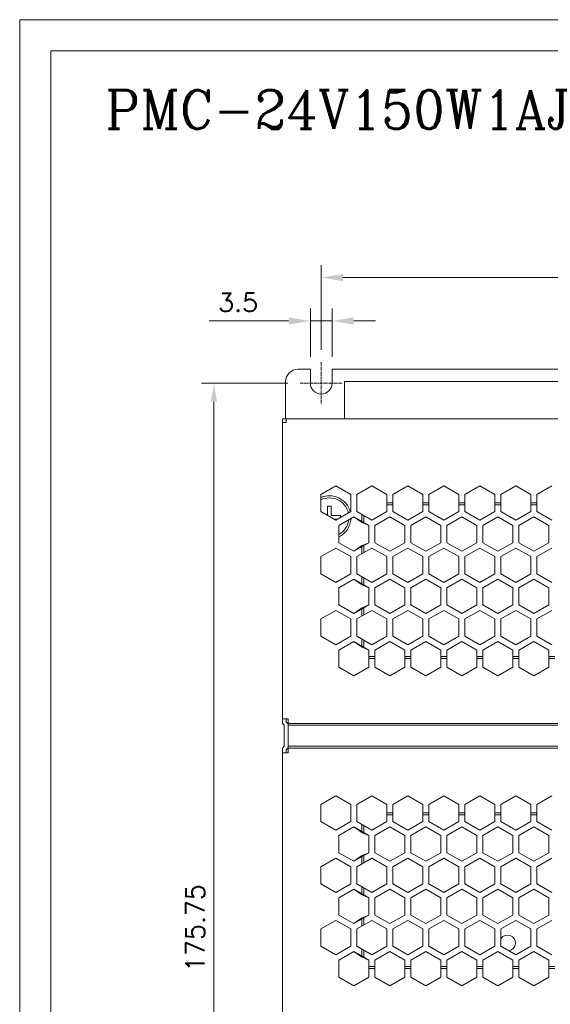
# Model space of a CAD drawing. Header units: inches. Extents: x -123 to 4816, y -2998 to 548.
# Tile 103 of 148: x 2680 to 2766, y -230 to -71. Entities that reach past the tile are written whole.
import ezdxf

# ---------------------------------------------------------------- set-up
doc = ezdxf.new("R2010")
doc.units = ezdxf.units.IN
doc.header["$MEASUREMENT"] = 0
doc.linetypes.add('CENTER2', pattern=[28.575, 19.05, -3.175, 3.175, -3.175])
doc.layers.get('0').update_dxf_attribs({"lineweight": 0})
doc.layers.get('Defpoints').update_dxf_attribs({"lineweight": 0})
for name, color, linetype, lineweight in [('Center', 1, 'CENTER2', 0), ('Dimension', 2, 'Continuous', 9), ('Text', 4, 'Continuous', 13)]:
    doc.layers.add(name, color=color, linetype=linetype, lineweight=lineweight)
doc.styles.add('ROMANC', font='romanc')
doc.styles.add('ROMANS', font='romans')
doc.dimstyles.new('yutana', dxfattribs={"dimtxt": 3.5, "dimasz": 3.5, "dimexe": 2, "dimexo": 2, "dimgap": 1.5, "dimtad": 1, "dimdec": 1, "dimzin": 0, "dimdsep": 46, "dimtxsty": 'Standard', "dimcen": 0, "dimadec": 0, "dimazin": 0, "dimtp": 0.01, "dimtm": 0.01, "dimtfac": 1, "dimtdec": 1, "dimtmove": 0, "dimatfit": 3, "dimfxl": 1, "dimtolj": 1, "dimtzin": 0, "dimlwd": 0, "dimlwe": 0, "dimarcsym": 0})

# ---------------------------------------------------------------- blocks, each defined once
blk = doc.blocks.new('*D1015')
at = {"layer": 'Defpoints', "color": 0}
for p in [(2819.55, -112.92), (2728.8, -126.56), (2819.55, -127.7)]:
    blk.add_point(p, dxfattribs=at)
at = {"layer": 'Dimension', "color": 0, "lineweight": 0}
for p, q in [((2728.8, -124.56), (2728.8, -110.92)), ((2819.55, -125.7), (2819.55, -110.92)), ((2732.3, -112.92), (2816.05, -112.92))]:
    blk.add_line(p, q, dxfattribs=at)
at = {"layer": 'Dimension', "color": 0}
for points in [[(2732.3, -112.34), (2732.3, -113.5), (2728.8, -112.92)], [(2816.05, -113.5), (2816.05, -112.34), (2819.55, -112.92)]]:
    blk.add_solid(points, dxfattribs=at)
at = {"layer": 'Dimension', "color": 0, "lineweight": 0, "insert": (2774.18, -109.92), "char_height": 3, "attachment_point": 5, "style": 'ROMANS'}
blk.add_mtext('\\A1;90.8', dxfattribs=at)
blk = doc.blocks.new('*D1016')
at = {"layer": 'Defpoints', "color": 0}
for p in [(2725.41, -129.95), (2711.51, -305.7), (2723.05, -305.7)]:
    blk.add_point(p, dxfattribs=at)
at = {"layer": 'Dimension', "color": 0, "lineweight": 0}
for p, q in [((2723.41, -129.95), (2709.51, -129.95)), ((2711.51, -132.95), (2711.51, -302.7)), ((2721.05, -305.7), (2709.51, -305.7))]:
    blk.add_line(p, q, dxfattribs=at)
at = {"layer": 'Dimension', "color": 0}
for points in [[(2712.01, -132.95), (2711.01, -132.95), (2711.51, -129.95)], [(2711.01, -302.7), (2712.01, -302.7), (2711.51, -305.7)]]:
    blk.add_solid(points, dxfattribs=at)
at = {"layer": 'Dimension', "color": 0, "lineweight": 0, "insert": (2708.51, -217.83), "char_height": 3, "attachment_point": 5, "rotation": 90, "style": 'ROMANS'}
blk.add_mtext('\\A1;175.75', dxfattribs=at)
blk = doc.blocks.new('*D1017')
at = {"layer": 'Defpoints', "color": 0}
for p in [(2727.05, -119.92), (2727.05, -127.7), (2730.55, -127.7)]:
    blk.add_point(p, dxfattribs=at)
at = {"layer": 'Dimension', "color": 0, "lineweight": 0}
for p, q in [((2727.05, -125.7), (2727.05, -117.92)), ((2730.55, -125.7), (2730.55, -117.92)), ((2723.55, -119.92), (2710.77, -119.92)), ((2730.55, -119.92), (2727.05, -119.92)), ((2734.05, -119.92), (2737.55, -119.92))]:
    blk.add_line(p, q, dxfattribs=at)
at = {"layer": 'Dimension', "color": 0}
for points in [[(2723.55, -120.5), (2723.55, -119.34), (2727.05, -119.92)], [(2734.05, -119.34), (2734.05, -120.5), (2730.55, -119.92)]]:
    blk.add_solid(points, dxfattribs=at)
at = {"layer": 'Dimension', "color": 0, "lineweight": 0, "insert": (2715.41, -116.92), "char_height": 3, "attachment_point": 5, "style": 'ROMANS'}
blk.add_mtext('\\A1;3.5', dxfattribs=at)

msp = doc.modelspace()

# ---------------------------------------------------------------- linework, layer by layer
at = {"color": 7, "linetype": 'Continuous'}
for p, q in [((2727.053, -127.704), (2725.053, -127.704)), ((2727.053, -127.704), (2727.053, -129.954)), ((2730.553, -127.704), (2730.553, -129.954)), ((2818.053, -127.704), (2730.553, -127.704)), ((2723.053, -135.704), (2723.053, -129.704)), ((2732.553, -135.704), (2732.553, -129.704)), ((2818.053, -129.704), (2732.553, -129.704)), ((2722.553, -135.704), (2722.553, -184.817)), ((2723.153, -135.704), (2722.553, -135.704)), ((2722.553, -136.304), (2723.153, -136.304)), ((2723.153, -136.304), (2723.153, -135.704)), ((2817.453, -135.704), (2723.153, -135.704)), ((2728.753, -147.885), (2731.153, -146.499)), ((2731.153, -146.499), (2733.553, -147.885)), ((2734.553, -147.885), (2736.953, -146.499)), ((2736.953, -146.499), (2739.353, -147.885)), ((2740.353, -147.885), (2742.753, -146.499)), ((2742.753, -146.499), (2745.153, -147.885)), ((2746.153, -147.885), (2748.553, -146.499)), ((2748.553, -146.499), (2750.953, -147.885)), ((2751.953, -147.885), (2754.353, -146.499)), ((2754.353, -146.499), (2756.753, -147.885)), ((2757.753, -147.885), (2760.153, -146.499)), ((2760.153, -146.499), (2762.553, -147.885)), ((2763.553, -147.885), (2765.953, -146.499)), ((2728.753, -150.656), (2728.753, -147.885)), ((2733.553, -147.885), (2733.553, -150.656)), ((2734.553, -150.656), (2734.553, -147.885)), ((2739.353, -150.656), (2739.353, -147.885)), ((2740.353, -149.254), (2739.353, -149.254)), ((2740.353, -150.656), (2740.353, -147.885)), ((2745.153, -150.656), (2745.153, -147.885)), ((2746.153, -149.254), (2745.153, -149.254)), ((2746.153, -150.656), (2746.153, -147.885)), ((2750.953, -150.656), (2750.953, -147.885)), ((2751.953, -149.254), (2750.953, -149.254)), ((2751.953, -150.656), (2751.953, -147.885)), ((2756.753, -150.656), (2756.753, -147.885)), ((2757.753, -149.254), (2756.753, -149.254)), ((2757.753, -150.656), (2757.753, -147.885)), ((2762.553, -150.656), (2762.553, -147.885)), ((2763.553, -149.254), (2762.553, -149.254)), ((2763.553, -150.656), (2763.553, -147.885)), ((2731.153, -152.042), (2728.753, -150.656)), ((2729.803, -151.262), (2729.803, -149.804)), ((2729.803, -149.804), (2730.403, -149.804)), ((2730.403, -149.804), (2730.403, -151.304)), ((2733.553, -150.656), (2731.153, -152.042)), ((2736.953, -152.042), (2734.553, -150.656)), ((2736.953, -152.042), (2739.353, -150.656)), ((2739.353, -149.554), (2740.353, -149.554)), ((2740.353, -150.656), (2742.753, -152.042)), ((2745.153, -150.656), (2742.753, -152.042)), ((2745.153, -149.554), (2746.153, -149.554)), ((2746.153, -150.656), (2748.553, -152.042)), ((2748.553, -152.042), (2750.953, -150.656)), ((2750.953, -149.554), (2751.953, -149.554)), ((2751.953, -150.656), (2754.353, -152.042)), ((2754.353, -152.042), (2756.753, -150.656)), ((2756.753, -149.554), (2757.753, -149.554)), ((2757.753, -150.656), (2760.153, -152.042)), ((2762.553, -150.656), (2760.153, -152.042)), ((2762.553, -149.554), (2763.553, -149.554)), ((2763.553, -150.656), (2765.953, -152.042)), ((2730.403, -151.304), (2731.903, -151.304)), ((2731.391, -151.904), (2730.915, -151.904)), ((2731.653, -152.908), (2734.053, -151.522)), ((2731.903, -151.304), (2731.903, -151.609)), ((2734.053, -151.522), (2735.105, -152.273)), ((2736.453, -152.908), (2734.053, -151.522)), ((2735.105, -152.273), (2735.405, -152.446)), ((2735.353, -152.273), (2735.105, -152.273)), ((2735.353, -152.273), (2735.353, -151.118)), ((2735.653, -152.446), (2735.653, -151.291)), ((2739.853, -151.522), (2737.453, -152.908)), ((2742.253, -152.908), (2739.853, -151.522)), ((2745.653, -151.522), (2743.253, -152.908)), ((2748.053, -152.908), (2745.653, -151.522)), ((2751.453, -151.522), (2749.053, -152.908)), ((2753.853, -152.908), (2751.453, -151.522)), ((2757.253, -151.522), (2754.853, -152.908)), ((2759.653, -152.908), (2757.253, -151.522)), ((2763.053, -151.522), (2760.653, -152.908)), ((2765.453, -152.908), (2763.053, -151.522)), ((2731.653, -155.679), (2731.653, -152.908)), ((2736.453, -152.908), (2735.405, -152.446)), ((2735.653, -152.446), (2735.405, -152.446)), ((2736.453, -152.908), (2736.453, -155.679)), ((2737.453, -152.908), (2737.453, -155.679)), ((2742.253, -152.908), (2742.253, -155.679)), ((2743.253, -152.908), (2743.253, -155.679)), ((2748.053, -152.908), (2748.053, -155.679)), ((2749.053, -152.908), (2749.053, -155.679)), ((2753.853, -152.908), (2753.853, -155.679)), ((2754.853, -152.908), (2754.853, -155.679)), ((2759.653, -152.908), (2759.653, -155.679)), ((2760.653, -152.908), (2760.653, -155.679)), ((2765.453, -152.908), (2765.453, -155.679)), ((2728.753, -157.931), (2731.153, -156.545)), ((2731.153, -156.545), (2733.553, -157.931)), ((2734.053, -157.065), (2731.653, -155.679)), ((2734.053, -157.065), (2736.453, -155.679)), ((2735.105, -156.314), (2734.053, -157.065)), ((2734.553, -157.931), (2736.953, -156.545)), ((2735.105, -156.314), (2735.405, -156.141)), ((2735.353, -156.314), (2735.105, -156.314)), ((2735.353, -157.469), (2735.353, -156.314)), ((2736.453, -155.679), (2735.405, -156.141)), ((2735.653, -156.141), (2735.405, -156.141)), ((2735.653, -157.296), (2735.653, -156.141)), ((2739.353, -157.931), (2736.953, -156.545)), ((2737.453, -155.679), (2739.853, -157.065)), ((2739.853, -157.065), (2742.253, -155.679)), ((2742.753, -156.545), (2740.353, -157.931)), ((2745.153, -157.931), (2742.753, -156.545)), ((2745.653, -157.065), (2743.253, -155.679)), ((2745.653, -157.065), (2748.053, -155.679)), ((2748.553, -156.545), (2746.153, -157.931)), ((2750.953, -157.931), (2748.553, -156.545)), ((2749.053, -155.679), (2751.453, -157.065)), ((2753.853, -155.679), (2751.453, -157.065)), ((2754.353, -156.545), (2751.953, -157.931)), ((2756.753, -157.931), (2754.353, -156.545)), ((2754.853, -155.679), (2757.253, -157.065)), ((2757.253, -157.065), (2759.653, -155.679)), ((2760.153, -156.545), (2757.753, -157.931)), ((2762.553, -157.931), (2760.153, -156.545)), ((2760.653, -155.679), (2763.053, -157.065)), ((2763.053, -157.065), (2765.453, -155.679)), ((2765.953, -156.545), (2763.553, -157.931)), ((2728.753, -160.702), (2728.753, -157.931)), ((2733.553, -157.931), (2733.553, -160.702)), ((2734.553, -160.702), (2734.553, -157.931)), ((2739.353, -160.702), (2739.353, -157.931)), ((2740.353, -160.702), (2740.353, -157.931)), ((2745.153, -160.702), (2745.153, -157.931)), ((2746.153, -160.702), (2746.153, -157.931)), ((2750.953, -160.702), (2750.953, -157.931)), ((2751.953, -160.702), (2751.953, -157.931)), ((2756.753, -160.702), (2756.753, -157.931)), ((2757.753, -160.702), (2757.753, -157.931)), ((2762.553, -160.702), (2762.553, -157.931)), ((2763.553, -160.702), (2763.553, -157.931)), ((2731.153, -162.088), (2728.753, -160.702)), ((2733.553, -160.702), (2731.153, -162.088)), ((2731.653, -162.954), (2734.053, -161.568)), ((2734.053, -161.568), (2735.105, -162.318)), ((2736.453, -162.954), (2734.053, -161.568)), ((2736.953, -162.088), (2734.553, -160.702)), ((2735.353, -162.318), (2735.353, -161.164)), ((2735.653, -162.492), (2735.653, -161.337)), ((2736.953, -162.088), (2739.353, -160.702)), ((2739.853, -161.568), (2737.453, -162.954)), ((2742.253, -162.954), (2739.853, -161.568)), ((2740.353, -160.702), (2742.753, -162.088)), ((2745.153, -160.702), (2742.753, -162.088)), ((2745.653, -161.568), (2743.253, -162.954)), ((2748.053, -162.954), (2745.653, -161.568)), ((2746.153, -160.702), (2748.553, -162.088)), ((2748.553, -162.088), (2750.953, -160.702)), ((2751.453, -161.568), (2749.053, -162.954)), ((2753.853, -162.954), (2751.453, -161.568)), ((2754.353, -162.088), (2751.953, -160.702)), ((2754.353, -162.088), (2756.753, -160.702)), ((2757.253, -161.568), (2754.853, -162.954)), ((2759.653, -162.954), (2757.253, -161.568)), ((2757.753, -160.702), (2760.153, -162.088)), ((2760.153, -162.088), (2762.553, -160.702)), ((2763.053, -161.568), (2760.653, -162.954)), ((2765.453, -162.954), (2763.053, -161.568)), ((2763.553, -160.702), (2765.953, -162.088)), ((2731.653, -165.725), (2731.653, -162.954)), ((2735.105, -162.318), (2735.405, -162.492)), ((2735.353, -162.318), (2735.105, -162.318)), ((2736.453, -162.954), (2735.405, -162.492)), ((2735.653, -162.492), (2735.405, -162.492)), ((2736.453, -162.954), (2736.453, -165.725)), ((2737.453, -162.954), (2737.453, -165.725)), ((2742.253, -162.954), (2742.253, -165.725)), ((2743.253, -162.954), (2743.253, -165.725)), ((2748.053, -162.954), (2748.053, -165.725)), ((2749.053, -162.954), (2749.053, -165.725)), ((2753.853, -162.954), (2753.853, -165.725)), ((2754.853, -162.954), (2754.853, -165.725)), ((2759.653, -162.954), (2759.653, -165.725)), ((2760.653, -162.954), (2760.653, -165.725)), ((2765.453, -162.954), (2765.453, -165.725)), ((2728.753, -167.977), (2731.153, -166.591)), ((2731.153, -166.591), (2733.553, -167.977)), ((2734.053, -167.11), (2731.653, -165.725)), ((2734.053, -167.11), (2736.453, -165.725)), ((2735.105, -166.36), (2734.053, -167.11)), ((2734.553, -167.977), (2736.953, -166.591)), ((2735.105, -166.36), (2735.405, -166.187)), ((2735.353, -166.36), (2735.105, -166.36)), ((2735.353, -167.515), (2735.353, -166.36)), ((2736.453, -165.725), (2735.405, -166.187)), ((2735.653, -166.187), (2735.405, -166.187)), ((2735.653, -167.341), (2735.653, -166.187)), ((2739.353, -167.977), (2736.953, -166.591)), ((2737.453, -165.725), (2739.853, -167.11)), ((2739.853, -167.11), (2742.253, -165.725)), ((2742.753, -166.591), (2740.353, -167.977)), ((2745.153, -167.977), (2742.753, -166.591)), ((2745.653, -167.11), (2743.253, -165.725)), ((2745.653, -167.11), (2748.053, -165.725)), ((2748.553, -166.591), (2746.153, -167.977)), ((2750.953, -167.977), (2748.553, -166.591)), ((2749.053, -165.725), (2751.453, -167.11)), ((2751.453, -167.11), (2753.853, -165.725)), ((2754.353, -166.591), (2751.953, -167.977)), ((2756.753, -167.977), (2754.353, -166.591)), ((2754.853, -165.725), (2757.253, -167.11)), ((2757.253, -167.11), (2759.653, -165.725)), ((2760.153, -166.591), (2757.753, -167.977)), ((2762.553, -167.977), (2760.153, -166.591)), ((2763.053, -167.11), (2760.653, -165.725)), ((2763.053, -167.11), (2765.453, -165.725)), ((2765.953, -166.591), (2763.553, -167.977)), ((2728.753, -170.748), (2728.753, -167.977)), ((2733.553, -167.977), (2733.553, -170.748)), ((2734.553, -170.748), (2734.553, -167.977)), ((2739.353, -170.748), (2739.353, -167.977)), ((2740.353, -170.748), (2740.353, -167.977)), ((2745.153, -170.748), (2745.153, -167.977)), ((2746.153, -170.748), (2746.153, -167.977)), ((2750.953, -170.748), (2750.953, -167.977)), ((2751.953, -170.748), (2751.953, -167.977)), ((2756.753, -170.748), (2756.753, -167.977)), ((2757.753, -170.748), (2757.753, -167.977)), ((2762.553, -170.748), (2762.553, -167.977)), ((2763.553, -170.748), (2763.553, -167.977)), ((2731.153, -172.133), (2728.753, -170.748)), ((2733.553, -170.748), (2731.153, -172.133)), ((2734.553, -170.748), (2736.953, -172.133)), ((2735.353, -172.364), (2735.353, -171.21)), ((2735.653, -172.538), (2735.653, -171.383)), ((2736.953, -172.133), (2739.353, -170.748)), ((2740.353, -170.748), (2742.753, -172.133)), ((2742.753, -172.133), (2745.153, -170.748)), ((2746.153, -170.748), (2748.553, -172.133)), ((2748.553, -172.133), (2750.953, -170.748)), ((2754.353, -172.133), (2751.953, -170.748)), ((2754.353, -172.133), (2756.753, -170.748)), ((2757.753, -170.748), (2760.153, -172.133)), ((2760.153, -172.133), (2762.553, -170.748)), ((2763.553, -170.748), (2765.953, -172.133)), ((2731.653, -172.999), (2734.053, -171.614)), ((2731.653, -175.771), (2731.653, -172.999)), ((2734.053, -171.614), (2735.105, -172.364)), ((2734.053, -171.614), (2736.453, -172.999)), ((2735.105, -172.364), (2735.405, -172.538)), ((2735.353, -172.364), (2735.105, -172.364)), ((2736.453, -172.999), (2735.405, -172.538)), ((2735.653, -172.538), (2735.405, -172.538)), ((2736.453, -175.771), (2736.453, -172.999)), ((2739.853, -171.614), (2737.453, -172.999)), ((2737.453, -175.771), (2737.453, -172.999)), ((2742.253, -172.999), (2739.853, -171.614)), ((2742.253, -175.771), (2742.253, -172.999)), ((2745.653, -171.614), (2743.253, -172.999)), ((2743.253, -175.771), (2743.253, -172.999)), ((2748.053, -172.999), (2745.653, -171.614)), ((2748.053, -175.771), (2748.053, -172.999)), ((2751.453, -171.614), (2749.053, -172.999)), ((2749.053, -175.771), (2749.053, -172.999)), ((2753.853, -172.999), (2751.453, -171.614)), ((2753.853, -175.771), (2753.853, -172.999)), ((2757.253, -171.614), (2754.853, -172.999)), ((2754.853, -175.771), (2754.853, -172.999)), ((2759.653, -172.999), (2757.253, -171.614)), ((2759.653, -175.771), (2759.653, -172.999)), ((2763.053, -171.614), (2760.653, -172.999)), ((2760.653, -175.771), (2760.653, -172.999)), ((2765.453, -172.999), (2763.053, -171.614)), ((2765.453, -175.771), (2765.453, -172.999)), ((2737.453, -174.054), (2736.453, -174.054)), ((2737.453, -174.354), (2736.453, -174.354)), ((2743.253, -174.054), (2742.253, -174.054)), ((2743.253, -174.354), (2742.253, -174.354)), ((2749.053, -174.054), (2748.053, -174.054)), ((2749.053, -174.354), (2748.053, -174.354)), ((2754.853, -174.054), (2753.853, -174.054)), ((2754.853, -174.354), (2753.853, -174.354)), ((2760.653, -174.054), (2759.653, -174.054)), ((2760.653, -174.354), (2759.653, -174.354)), ((2766.453, -174.054), (2765.453, -174.054)), ((2766.453, -174.354), (2765.453, -174.354)), ((2734.053, -177.156), (2731.653, -175.771)), ((2736.453, -175.771), (2734.053, -177.156)), ((2739.853, -177.156), (2737.453, -175.771)), ((2742.253, -175.771), (2739.853, -177.156)), ((2745.653, -177.156), (2743.253, -175.771)), ((2748.053, -175.771), (2745.653, -177.156)), ((2751.453, -177.156), (2749.053, -175.771)), ((2753.853, -175.771), (2751.453, -177.156)), ((2757.253, -177.156), (2754.853, -175.771)), ((2759.653, -175.771), (2757.253, -177.156)), ((2763.053, -177.156), (2760.653, -175.771)), ((2765.453, -175.771), (2763.053, -177.156)), ((2722.553, -184.065), (2723.453, -184.065)), ((2723.153, -184.065), (2723.153, -184.568)), ((2723.453, -189.565), (2723.453, -184.065)), ((2722.553, -184.817), (2722.853, -185.117)), ((2722.853, -188.517), (2722.853, -185.117)), ((2723.153, -184.568), (2723.427, -184.843)), ((2723.453, -184.817), (2817.153, -184.817)), ((2723.453, -185.117), (2817.153, -185.117)), ((2722.853, -188.517), (2722.553, -188.817)), ((2722.553, -188.817), (2722.553, -234.817)), ((2723.427, -188.791), (2723.153, -189.065)), ((2817.153, -188.517), (2723.453, -188.517)), ((2723.453, -188.817), (2817.153, -188.817)), ((2722.553, -189.565), (2723.453, -189.565)), ((2723.153, -189.065), (2723.153, -189.565)), ((2728.753, -197.885), (2731.153, -196.499)), ((2731.153, -196.499), (2733.553, -197.885)), ((2734.553, -197.885), (2736.953, -196.499)), ((2736.953, -196.499), (2739.353, -197.885)), ((2740.353, -197.885), (2742.753, -196.499)), ((2742.753, -196.499), (2745.153, -197.885)), ((2746.153, -197.885), (2748.553, -196.499)), ((2748.553, -196.499), (2750.953, -197.885)), ((2751.953, -197.885), (2754.353, -196.499)), ((2754.353, -196.499), (2756.753, -197.885)), ((2757.753, -197.885), (2760.153, -196.499)), ((2760.153, -196.499), (2762.553, -197.885)), ((2763.553, -197.885), (2765.953, -196.499)), ((2728.753, -200.656), (2728.753, -197.885)), ((2733.553, -197.885), (2733.553, -200.656)), ((2734.553, -200.656), (2734.553, -197.885)), ((2739.353, -200.656), (2739.353, -197.885)), ((2740.353, -200.656), (2740.353, -197.885)), ((2745.153, -200.656), (2745.153, -197.885)), ((2746.153, -200.656), (2746.153, -197.885)), ((2750.953, -200.656), (2750.953, -197.885)), ((2751.953, -200.656), (2751.953, -197.885)), ((2756.753, -200.656), (2756.753, -197.885)), ((2757.753, -200.656), (2757.753, -197.885)), ((2762.553, -200.656), (2762.553, -197.885)), ((2763.553, -200.656), (2763.553, -197.885)), ((2740.353, -199.254), (2739.353, -199.254)), ((2739.353, -199.554), (2740.353, -199.554)), ((2746.153, -199.254), (2745.153, -199.254)), ((2745.153, -199.554), (2746.153, -199.554)), ((2751.953, -199.254), (2750.953, -199.254)), ((2750.953, -199.554), (2751.953, -199.554)), ((2757.753, -199.254), (2756.753, -199.254)), ((2756.753, -199.554), (2757.753, -199.554)), ((2763.553, -199.254), (2762.553, -199.254)), ((2762.553, -199.554), (2763.553, -199.554)), ((2731.153, -202.042), (2728.753, -200.656)), ((2733.553, -200.656), (2731.153, -202.042)), ((2731.653, -202.908), (2734.053, -201.522)), ((2734.053, -201.522), (2736.453, -202.908)), ((2734.053, -201.522), (2735.105, -202.273)), ((2736.953, -202.042), (2734.553, -200.656)), ((2735.353, -202.273), (2735.353, -201.118)), ((2735.653, -202.446), (2735.653, -201.291)), ((2736.953, -202.042), (2739.353, -200.656)), ((2739.853, -201.522), (2737.453, -202.908)), ((2742.253, -202.908), (2739.853, -201.522)), ((2740.353, -200.656), (2742.753, -202.042)), ((2745.153, -200.656), (2742.753, -202.042)), ((2745.653, -201.522), (2743.253, -202.908)), ((2748.053, -202.908), (2745.653, -201.522)), ((2746.153, -200.656), (2748.553, -202.042)), ((2748.553, -202.042), (2750.953, -200.656)), ((2751.453, -201.522), (2749.053, -202.908)), ((2753.853, -202.908), (2751.453, -201.522)), ((2751.953, -200.656), (2754.353, -202.042)), ((2754.353, -202.042), (2756.753, -200.656)), ((2757.253, -201.522), (2754.853, -202.908)), ((2759.653, -202.908), (2757.253, -201.522)), ((2757.753, -200.656), (2760.153, -202.042)), ((2762.553, -200.656), (2760.153, -202.042)), ((2763.053, -201.522), (2760.653, -202.908)), ((2765.453, -202.908), (2763.053, -201.522)), ((2763.553, -200.656), (2765.953, -202.042)), ((2731.653, -205.679), (2731.653, -202.908)), ((2735.105, -202.273), (2735.405, -202.446)), ((2735.353, -202.273), (2735.105, -202.273)), ((2736.453, -202.908), (2735.405, -202.446)), ((2735.653, -202.446), (2735.405, -202.446)), ((2736.453, -202.908), (2736.453, -205.679)), ((2737.453, -202.908), (2737.453, -205.679)), ((2742.253, -202.908), (2742.253, -205.679)), ((2743.253, -202.908), (2743.253, -205.679)), ((2748.053, -202.908), (2748.053, -205.679)), ((2749.053, -202.908), (2749.053, -205.679)), ((2753.853, -202.908), (2753.853, -205.679)), ((2754.853, -202.908), (2754.853, -205.679)), ((2759.653, -202.908), (2759.653, -205.679)), ((2760.653, -202.908), (2760.653, -205.679)), ((2765.453, -202.908), (2765.453, -205.679)), ((2734.053, -207.065), (2731.653, -205.679)), ((2734.053, -207.065), (2736.453, -205.679)), ((2735.105, -206.314), (2734.053, -207.065)), ((2735.105, -206.314), (2735.405, -206.141)), ((2735.353, -206.314), (2735.105, -206.314)), ((2735.353, -207.469), (2735.353, -206.314)), ((2736.453, -205.679), (2735.405, -206.141)), ((2735.653, -206.141), (2735.405, -206.141)), ((2735.653, -207.296), (2735.653, -206.141)), ((2737.453, -205.679), (2739.853, -207.065)), ((2739.853, -207.065), (2742.253, -205.679)), ((2745.653, -207.065), (2743.253, -205.679)), ((2745.653, -207.065), (2748.053, -205.679)), ((2749.053, -205.679), (2751.453, -207.065)), ((2753.853, -205.679), (2751.453, -207.065)), ((2754.853, -205.679), (2757.253, -207.065)), ((2757.253, -207.065), (2759.653, -205.679)), ((2760.653, -205.679), (2763.053, -207.065)), ((2763.053, -207.065), (2765.453, -205.679)), ((2728.753, -207.931), (2731.153, -206.545)), ((2728.753, -210.702), (2728.753, -207.931)), ((2731.153, -206.545), (2733.553, -207.931)), ((2733.553, -207.931), (2733.553, -210.702)), ((2734.553, -207.931), (2736.953, -206.545)), ((2734.553, -210.702), (2734.553, -207.931)), ((2739.353, -207.931), (2736.953, -206.545)), ((2739.353, -210.702), (2739.353, -207.931)), ((2742.753, -206.545), (2740.353, -207.931)), ((2740.353, -210.702), (2740.353, -207.931)), ((2745.153, -207.931), (2742.753, -206.545)), ((2745.153, -210.702), (2745.153, -207.931)), ((2748.553, -206.545), (2746.153, -207.931)), ((2746.153, -210.702), (2746.153, -207.931)), ((2750.953, -207.931), (2748.553, -206.545)), ((2750.953, -210.702), (2750.953, -207.931)), ((2754.353, -206.545), (2751.953, -207.931)), ((2751.953, -210.702), (2751.953, -207.931)), ((2756.753, -207.931), (2754.353, -206.545)), ((2756.753, -210.702), (2756.753, -207.931)), ((2760.153, -206.545), (2757.753, -207.931)), ((2757.753, -210.702), (2757.753, -207.931)), ((2762.553, -207.931), (2760.153, -206.545)), ((2762.553, -210.702), (2762.553, -207.931)), ((2765.953, -206.545), (2763.553, -207.931)), ((2763.553, -210.702), (2763.553, -207.931)), ((2731.153, -212.088), (2728.753, -210.702)), ((2733.553, -210.702), (2731.153, -212.088)), ((2736.953, -212.088), (2734.553, -210.702)), ((2735.353, -212.318), (2735.353, -211.164)), ((2736.953, -212.088), (2739.353, -210.702)), ((2740.353, -210.702), (2742.753, -212.088)), ((2745.153, -210.702), (2742.753, -212.088)), ((2746.153, -210.702), (2748.553, -212.088)), ((2748.553, -212.088), (2750.953, -210.702)), ((2754.353, -212.088), (2751.953, -210.702)), ((2754.353, -212.088), (2756.753, -210.702)), ((2757.753, -210.702), (2760.153, -212.088)), ((2760.153, -212.088), (2762.553, -210.702)), ((2763.553, -210.702), (2765.953, -212.088)), ((2731.653, -212.954), (2734.053, -211.568)), ((2734.053, -211.568), (2736.453, -212.954)), ((2734.053, -211.568), (2735.105, -212.318)), ((2735.105, -212.318), (2735.405, -212.492)), ((2735.353, -212.318), (2735.105, -212.318)), ((2736.453, -212.954), (2735.405, -212.492)), ((2735.653, -212.492), (2735.405, -212.492)), ((2735.653, -212.492), (2735.653, -211.337)), ((2739.853, -211.568), (2737.453, -212.954)), ((2742.253, -212.954), (2739.853, -211.568)), ((2745.653, -211.568), (2743.253, -212.954)), ((2748.053, -212.954), (2745.653, -211.568)), ((2751.453, -211.568), (2749.053, -212.954)), ((2753.853, -212.954), (2751.453, -211.568)), ((2757.253, -211.568), (2754.853, -212.954)), ((2759.653, -212.954), (2757.253, -211.568)), ((2763.053, -211.568), (2760.653, -212.954)), ((2765.453, -212.954), (2763.053, -211.568)), ((2731.653, -215.725), (2731.653, -212.954)), ((2736.453, -212.954), (2736.453, -215.725)), ((2737.453, -212.954), (2737.453, -215.725)), ((2742.253, -212.954), (2742.253, -215.725)), ((2743.253, -212.954), (2743.253, -215.725)), ((2748.053, -212.954), (2748.053, -215.725)), ((2749.053, -212.954), (2749.053, -215.725)), ((2753.853, -212.954), (2753.853, -215.725)), ((2754.853, -212.954), (2754.853, -215.725)), ((2759.653, -212.954), (2759.653, -215.725)), ((2760.653, -212.954), (2760.653, -215.725)), ((2765.453, -212.954), (2765.453, -215.725)), ((2734.053, -217.11), (2731.653, -215.725)), ((2734.053, -217.11), (2736.453, -215.725)), ((2736.453, -215.725), (2735.405, -216.187)), ((2737.453, -215.725), (2739.853, -217.11)), ((2739.853, -217.11), (2742.253, -215.725)), ((2745.653, -217.11), (2743.253, -215.725)), ((2745.653, -217.11), (2748.053, -215.725)), ((2749.053, -215.725), (2751.453, -217.11)), ((2751.453, -217.11), (2753.853, -215.725)), ((2754.853, -215.725), (2757.253, -217.11)), ((2757.253, -217.11), (2759.653, -215.725)), ((2763.053, -217.11), (2760.653, -215.725)), ((2763.053, -217.11), (2765.453, -215.725)), ((2728.753, -217.977), (2731.153, -216.591)), ((2731.153, -216.591), (2733.553, -217.977)), ((2735.105, -216.36), (2734.053, -217.11)), ((2734.553, -217.977), (2736.953, -216.591)), ((2735.105, -216.36), (2735.405, -216.187)), ((2735.353, -216.36), (2735.105, -216.36)), ((2735.353, -217.515), (2735.353, -216.36)), ((2735.653, -216.187), (2735.405, -216.187)), ((2735.653, -217.341), (2735.653, -216.187)), ((2739.353, -217.977), (2736.953, -216.591)), ((2742.753, -216.591), (2740.353, -217.977)), ((2745.153, -217.977), (2742.753, -216.591)), ((2748.553, -216.591), (2746.153, -217.977)), ((2750.953, -217.977), (2748.553, -216.591)), ((2754.353, -216.591), (2751.953, -217.977)), ((2756.753, -217.977), (2754.353, -216.591)), ((2760.153, -216.591), (2757.753, -217.977)), ((2762.553, -217.977), (2760.153, -216.591)), ((2765.953, -216.591), (2763.553, -217.977)), ((2728.753, -220.748), (2728.753, -217.977)), ((2733.553, -217.977), (2733.553, -220.748)), ((2734.553, -220.748), (2734.553, -217.977)), ((2739.353, -220.748), (2739.353, -217.977)), ((2740.353, -220.748), (2740.353, -217.977)), ((2745.153, -220.748), (2745.153, -217.977)), ((2746.153, -220.748), (2746.153, -217.977)), ((2750.953, -220.748), (2750.953, -217.977)), ((2751.953, -220.748), (2751.953, -217.977)), ((2756.753, -220.748), (2756.753, -217.977)), ((2757.753, -220.748), (2757.753, -217.977)), ((2762.553, -220.748), (2762.553, -217.977)), ((2763.553, -220.748), (2763.553, -217.977)), ((2731.153, -222.133), (2728.753, -220.748)), ((2733.553, -220.748), (2731.153, -222.133)), ((2731.653, -222.999), (2734.053, -221.614)), ((2734.053, -221.614), (2735.105, -222.364)), ((2734.053, -221.614), (2736.453, -222.999)), ((2734.553, -220.748), (2736.953, -222.133)), ((2735.353, -222.364), (2735.353, -221.21)), ((2735.653, -222.538), (2735.653, -221.383)), ((2736.953, -222.133), (2739.353, -220.748)), ((2739.853, -221.614), (2737.453, -222.999)), ((2742.253, -222.999), (2739.853, -221.614)), ((2740.353, -220.748), (2742.753, -222.133)), ((2742.753, -222.133), (2745.153, -220.748)), ((2745.653, -221.614), (2743.253, -222.999)), ((2748.053, -222.999), (2745.653, -221.614)), ((2746.153, -220.748), (2748.553, -222.133)), ((2748.553, -222.133), (2750.953, -220.748)), ((2751.453, -221.614), (2749.053, -222.999)), ((2753.853, -222.999), (2751.453, -221.614)), ((2754.353, -222.133), (2751.953, -220.748)), ((2754.353, -222.133), (2756.753, -220.748)), ((2757.253, -221.614), (2754.853, -222.999)), ((2759.653, -222.999), (2757.253, -221.614)), ((2757.753, -220.748), (2760.153, -222.133)), ((2760.153, -222.133), (2762.553, -220.748)), ((2763.053, -221.614), (2760.653, -222.999)), ((2765.453, -222.999), (2763.053, -221.614)), ((2763.553, -220.748), (2765.953, -222.133)), ((2731.653, -225.771), (2731.653, -222.999)), ((2735.105, -222.364), (2735.405, -222.538)), ((2735.353, -222.364), (2735.105, -222.364)), ((2736.453, -222.999), (2735.405, -222.538)), ((2735.653, -222.538), (2735.405, -222.538)), ((2736.453, -225.771), (2736.453, -222.999)), ((2737.453, -225.771), (2737.453, -222.999)), ((2742.253, -225.771), (2742.253, -222.999)), ((2743.253, -225.771), (2743.253, -222.999)), ((2748.053, -225.771), (2748.053, -222.999)), ((2749.053, -225.771), (2749.053, -222.999)), ((2753.853, -225.771), (2753.853, -222.999)), ((2754.853, -225.771), (2754.853, -222.999)), ((2759.653, -225.771), (2759.653, -222.999)), ((2760.653, -225.771), (2760.653, -222.999)), ((2765.453, -225.771), (2765.453, -222.999)), ((2737.453, -224.054), (2736.453, -224.054)), ((2737.453, -224.354), (2736.453, -224.354)), ((2743.253, -224.054), (2742.253, -224.054)), ((2743.253, -224.354), (2742.253, -224.354)), ((2749.053, -224.054), (2748.053, -224.054)), ((2749.053, -224.354), (2748.053, -224.354)), ((2754.853, -224.054), (2753.853, -224.054)), ((2754.853, -224.354), (2753.853, -224.354)), ((2760.653, -224.054), (2759.653, -224.054)), ((2760.653, -224.354), (2759.653, -224.354)), ((2766.453, -224.054), (2765.453, -224.054)), ((2766.453, -224.354), (2765.453, -224.354)), ((2734.053, -227.156), (2731.653, -225.771)), ((2736.453, -225.771), (2734.053, -227.156)), ((2739.853, -227.156), (2737.453, -225.771)), ((2742.253, -225.771), (2739.853, -227.156)), ((2745.653, -227.156), (2743.253, -225.771)), ((2748.053, -225.771), (2745.653, -227.156)), ((2751.453, -227.156), (2749.053, -225.771)), ((2753.853, -225.771), (2751.453, -227.156)), ((2757.253, -227.156), (2754.853, -225.771)), ((2759.653, -225.771), (2757.253, -227.156)), ((2763.053, -227.156), (2760.653, -225.771)), ((2765.453, -225.771), (2763.053, -227.156))]:
    msp.add_line(p, q, dxfattribs=at)
for centre, radius, start, end in [((2725.053, -129.704), 2, 90, 180), ((2728.803, -129.954), 1.75, 180, 0), ((2730.103, -151.604), 3.5, 15.41269, 112.76191), ((2730.103, -151.604), 3.15, 13.27161, 115.42195), ((2730.103, -151.604), 3.5, 296.3111, 356.94215), ((2730.103, -151.604), 3.15, 299.56111, 352.73306), ((2758.803, -220.254), 1.3, 282.47126, 144.7579)]:
    msp.add_arc(centre, radius, start, end, dxfattribs=at)
at = {"layer": 'Center', "lineweight": 0, "ltscale": 0.025}
for p, q in [((2728.803, -126.559), (2728.803, -133.349)), ((2725.408, -129.954), (2732.198, -129.954))]:
    msp.add_line(p, q, dxfattribs=at)
at = {"layer": 'Dimension', "color": 0, "lineweight": 0}
for points in [[(2680.224, -71.333), (2680.224, -368.333), (3100.224, -368.333), (3100.224, -71.333)], [(2685.224, -76.333), (2685.224, -363.333), (3095.224, -363.333), (3095.224, -76.333)]]:
    msp.add_lwpolyline(points, close=True, dxfattribs=at)

# ---------------------------------------------------------------- texts
at = {"layer": 'Text', "color": 3, "style": 'ROMANC'}
msp.add_text('PMC-24V150W1AJ', height=6.23557, dxfattribs=at).set_placement((2693.999, -88.94))

# ---------------------------------------------------------------- dimensions: what is measured, and where the dimension line sits
at = {"layer": 'Dimension', "lineweight": 0}
dim = msp.add_linear_dim(base=(2819.553194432, -112.92019255), p1=(2728.803194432, -126.558929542), p2=(2819.553194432, -127.70408891), dimstyle='yutana', override={"dimtxt": 3, "dimtxsty": 'ROMANS', "dimtmove": 0}, dxfattribs=at)
dim.commit()
dim.dimension.update_dxf_attribs({"geometry": '*D1015', "text_midpoint": (2774.178194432, -112.92019255), "dimtype": 160})
dim = msp.add_linear_dim(base=(2727.053, -119.92), p1=(2730.553, -127.704), p2=(2727.053, -127.704), dimstyle='yutana', override={"dimtxt": 3, "dimtxsty": 'ROMANS', "dimtmove": 0}, dxfattribs=at)
dim.commit()
dim.dimension.update_dxf_attribs({"geometry": '*D1017', "text_midpoint": (2715.41, -116.92)})
dim = msp.add_linear_dim(base=(2711.506, -305.704), p1=(2725.408, -129.954), p2=(2723.053, -305.704), angle=90, dimstyle='yutana', override={"dimtxt": 3, "dimasz": 3, "dimdec": 2, "dimtxsty": 'ROMANS'}, dxfattribs=at)
dim.commit()
dim.dimension.update_dxf_attribs({"geometry": '*D1016', "text_midpoint": (2708.506, -217.829)})

doc.saveas('drawing.dxf')
